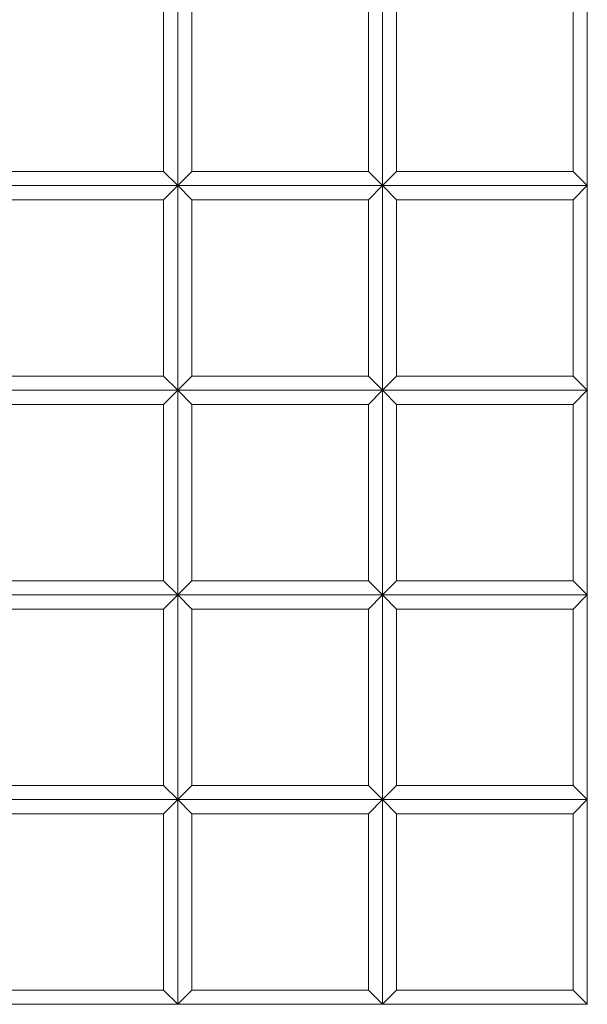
# Model space of a CAD drawing. Header units: millimetres. Extents: x 595 to 1399, y 250 to 1645.
# Tile 2 of 4: x 997 to 1399, y 250 to 947. Entities that reach past the tile are written whole.
import ezdxf

# ---------------------------------------------------------------- set-up
doc = ezdxf.new("R2010")
doc.units = ezdxf.units.MM

msp = doc.modelspace()

# ---------------------------------------------------------------- linework, layer by layer
at = {"color": 7, "linetype": 'Continuous', "lineweight": 15}
for p, q in [((1109.28343, 829.56722), (1109.28343, 974.56722)), ((1254.28343, 829.56722), (1254.28343, 974.56722)), ((1399.28343, 829.56722), (1399.28343, 974.56722)), ((1099.28343, 839.56722), (1099.28343, 964.56722)), ((1119.28343, 839.56722), (1119.28343, 964.56722)), ((1244.28343, 839.56722), (1244.28343, 964.56722)), ((1264.28343, 839.56722), (1264.28343, 964.56722)), ((1389.28343, 839.56722), (1389.28343, 964.56722)), ((974.28343, 839.56722), (1099.28343, 839.56722)), ((1099.28343, 839.56722), (1109.28343, 829.56722)), ((1119.28343, 839.56722), (1109.28343, 829.56722)), ((1119.28343, 839.56722), (1244.28343, 839.56722)), ((1244.28343, 839.56722), (1254.28343, 829.56722)), ((1264.28343, 839.56722), (1254.28343, 829.56722)), ((1264.28343, 839.56722), (1389.28343, 839.56722)), ((1389.28343, 839.56722), (1399.28343, 829.56722)), ((1109.28343, 829.56722), (964.28343, 829.56722)), ((1109.28343, 829.56722), (1099.28343, 819.56722)), ((1109.28343, 829.56722), (1119.28343, 819.56722)), ((1254.28343, 829.56722), (1109.28343, 829.56722)), ((1109.28343, 684.56722), (1109.28343, 829.56722)), ((1254.28343, 829.56722), (1244.28343, 819.56722)), ((1254.28343, 684.56722), (1254.28343, 829.56722)), ((1254.28343, 829.56722), (1264.28343, 819.56722)), ((1399.28343, 829.56722), (1254.28343, 829.56722)), ((1399.28343, 829.56722), (1389.28343, 819.56722)), ((1399.28343, 684.56722), (1399.28343, 829.56722)), ((1099.28343, 819.56722), (974.28343, 819.56722)), ((1099.28343, 694.56722), (1099.28343, 819.56722)), ((1244.28343, 819.56722), (1119.28343, 819.56722)), ((1119.28343, 694.56722), (1119.28343, 819.56722)), ((1244.28343, 694.56722), (1244.28343, 819.56722)), ((1264.28343, 694.56722), (1264.28343, 819.56722)), ((1389.28343, 819.56722), (1264.28343, 819.56722)), ((1389.28343, 694.56722), (1389.28343, 819.56722)), ((974.28343, 694.56722), (1099.28343, 694.56722)), ((1099.28343, 694.56722), (1109.28343, 684.56722)), ((1119.28343, 694.56722), (1109.28343, 684.56722)), ((1119.28343, 694.56722), (1244.28343, 694.56722)), ((1244.28343, 694.56722), (1254.28343, 684.56722)), ((1264.28343, 694.56722), (1254.28343, 684.56722)), ((1264.28343, 694.56722), (1389.28343, 694.56722)), ((1389.28343, 694.56722), (1399.28343, 684.56722)), ((1109.28343, 684.56722), (964.28343, 684.56722)), ((1109.28343, 684.56722), (1099.28343, 674.56722)), ((1109.28343, 539.56722), (1109.28343, 684.56722)), ((1109.28343, 684.56722), (1119.28343, 674.56722)), ((1254.28343, 684.56722), (1109.28343, 684.56722)), ((1254.28343, 684.56722), (1244.28343, 674.56722)), ((1254.28343, 539.56722), (1254.28343, 684.56722)), ((1254.28343, 684.56722), (1264.28343, 674.56722)), ((1399.28343, 684.56722), (1254.28343, 684.56722)), ((1399.28343, 684.56722), (1389.28343, 674.56722)), ((1399.28343, 539.56722), (1399.28343, 684.56722)), ((1099.28343, 674.56722), (974.28343, 674.56722)), ((1099.28343, 549.56722), (1099.28343, 674.56722)), ((1119.28343, 549.56722), (1119.28343, 674.56722)), ((1244.28343, 674.56722), (1119.28343, 674.56722)), ((1244.28343, 549.56722), (1244.28343, 674.56722)), ((1264.28343, 549.56722), (1264.28343, 674.56722)), ((1389.28343, 674.56722), (1264.28343, 674.56722)), ((1389.28343, 549.56722), (1389.28343, 674.56722)), ((974.28343, 549.56722), (1099.28343, 549.56722)), ((1099.28343, 549.56722), (1109.28343, 539.56722)), ((1119.28343, 549.56722), (1109.28343, 539.56722)), ((1119.28343, 549.56722), (1244.28343, 549.56722)), ((1244.28343, 549.56722), (1254.28343, 539.56722)), ((1264.28343, 549.56722), (1254.28343, 539.56722)), ((1264.28343, 549.56722), (1389.28343, 549.56722)), ((1389.28343, 549.56722), (1399.28343, 539.56722)), ((1109.28343, 539.56722), (964.28343, 539.56722)), ((1109.28343, 539.56722), (1099.28343, 529.56722)), ((1109.28343, 394.56722), (1109.28343, 539.56722)), ((1109.28343, 539.56722), (1119.28343, 529.56722)), ((1254.28343, 539.56722), (1109.28343, 539.56722)), ((1254.28343, 539.56722), (1244.28343, 529.56722)), ((1254.28343, 394.56722), (1254.28343, 539.56722)), ((1254.28343, 539.56722), (1264.28343, 529.56722)), ((1399.28343, 539.56722), (1254.28343, 539.56722)), ((1399.28343, 539.56722), (1389.28343, 529.56722)), ((1399.28343, 394.56722), (1399.28343, 539.56722)), ((1099.28343, 529.56722), (974.28343, 529.56722)), ((1099.28343, 404.56722), (1099.28343, 529.56722)), ((1119.28343, 404.56722), (1119.28343, 529.56722)), ((1244.28343, 529.56722), (1119.28343, 529.56722)), ((1244.28343, 404.56722), (1244.28343, 529.56722)), ((1264.28343, 404.56722), (1264.28343, 529.56722)), ((1389.28343, 529.56722), (1264.28343, 529.56722)), ((1389.28343, 404.56722), (1389.28343, 529.56722)), ((974.28343, 404.56722), (1099.28343, 404.56722)), ((1099.28343, 404.56722), (1109.28343, 394.56722)), ((1119.28343, 404.56722), (1109.28343, 394.56722)), ((1119.28343, 404.56722), (1244.28343, 404.56722)), ((1244.28343, 404.56722), (1254.28343, 394.56722)), ((1264.28343, 404.56722), (1254.28343, 394.56722)), ((1264.28343, 404.56722), (1389.28343, 404.56722)), ((1389.28343, 404.56722), (1399.28343, 394.56722)), ((1109.28343, 394.56722), (964.28343, 394.56722)), ((1109.28343, 394.56722), (1099.28343, 384.56722)), ((1109.28343, 249.56722), (1109.28343, 394.56722)), ((1109.28343, 394.56722), (1119.28343, 384.56722)), ((1254.28343, 394.56722), (1109.28343, 394.56722)), ((1254.28343, 394.56722), (1244.28343, 384.56722)), ((1254.28343, 249.56722), (1254.28343, 394.56722)), ((1254.28343, 394.56722), (1264.28343, 384.56722)), ((1399.28343, 394.56722), (1254.28343, 394.56722)), ((1399.28343, 394.56722), (1389.28343, 384.56722)), ((1399.28343, 249.56722), (1399.28343, 394.56722)), ((1099.28343, 384.56722), (974.28343, 384.56722)), ((1099.28343, 259.56722), (1099.28343, 384.56722)), ((1119.28343, 259.56722), (1119.28343, 384.56722)), ((1244.28343, 384.56722), (1119.28343, 384.56722)), ((1244.28343, 259.56722), (1244.28343, 384.56722)), ((1264.28343, 259.56722), (1264.28343, 384.56722)), ((1389.28343, 384.56722), (1264.28343, 384.56722)), ((1389.28343, 259.56722), (1389.28343, 384.56722)), ((974.28343, 259.56722), (1099.28343, 259.56722)), ((1099.28343, 259.56722), (1109.28343, 249.56722)), ((1119.28343, 259.56722), (1109.28343, 249.56722)), ((1119.28343, 259.56722), (1244.28343, 259.56722)), ((1244.28343, 259.56722), (1254.28343, 249.56722)), ((1264.28343, 259.56722), (1254.28343, 249.56722)), ((1264.28343, 259.56722), (1389.28343, 259.56722)), ((1389.28343, 259.56722), (1399.28343, 249.56722)), ((1109.28343, 249.56722), (964.28343, 249.56722)), ((1254.28343, 249.56722), (1109.28343, 249.56722)), ((1399.28343, 249.56722), (1254.28343, 249.56722))]:
    msp.add_line(p, q, dxfattribs=at)

doc.saveas('drawing.dxf')
